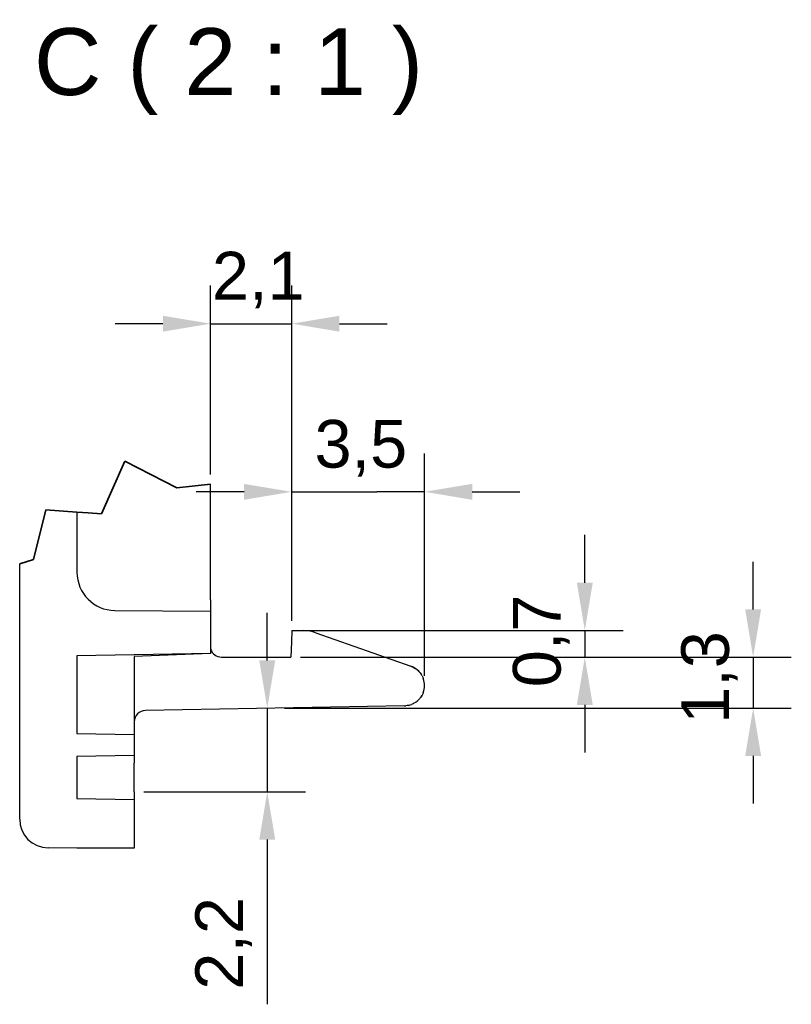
# Model space of a CAD drawing. Header units: millimetres. Extents: x 0 to 420, y 0 to 297.
# Tile 7 of 18: x 132 to 172, y 91 to 143. Entities that reach past the tile are written whole.
import ezdxf

# ---------------------------------------------------------------- set-up
doc = ezdxf.new("R2010")
doc.units = ezdxf.units.MM
for name, color, linetype, lineweight in [('Linee di interruzione(ISO)', 7, 'Continuous', 35), ('Quote(ISO)', 7, 'Continuous', 25), ('Simboli(ISO)', 7, 'Continuous', 25)]:
    doc.layers.add(name, color=color, linetype=linetype, lineweight=lineweight)
doc.layers.add('Spigoli visibili(ISO)', color=176, linetype='Continuous', lineweight=25, true_color=0x000080)
doc.styles.add('Corrente-BSI', font='arial.ttf')
doc.styles.add('Federico-Quote', font='arial.ttf')
doc.dimstyles.new('X.XXX', dxfattribs={"dimtxt": 2.5, "dimasz": 2.5, "dimexe": 2, "dimexo": 0.5, "dimgap": 0.762, "dimtad": 1, "dimdec": 1, "dimrnd": 1e-08, "dimtxsty": 'Federico-Quote', "dimcen": 0.09, "dimdle": 10, "dimclrd": 7, "dimclre": 7, "dimclrt": 7, "dimazin": 2, "dimtfac": 1, "dimtmove": 0, "dimatfit": 3, "dimfxl": 1, "dimtolj": 1, "dimlwd": 25, "dimlwe": 25, "dimarcsym": 0})

# ---------------------------------------------------------------- blocks, each defined once
blk = doc.blocks.new('*D36')
at = {"layer": 'Defpoints', "color": 0, "linetype": 'Continuous', "transparency": 16777216}
for p in [(146.058, 126.899), (141.809, 118.502), (146.058, 110.835)]:
    blk.add_point(p, dxfattribs=at)
at = {"layer": 'Quote(ISO)', "color": 7, "linetype": 'Continuous', "lineweight": 25, "transparency": 16777216}
for p, q in [((141.809, 119.002), (141.809, 128.899)), ((146.058, 111.335), (146.058, 128.899)), ((139.309, 126.899), (136.809, 126.899)), ((141.809, 126.899), (146.058, 126.899)), ((148.558, 126.899), (151.058, 126.899))]:
    blk.add_line(p, q, dxfattribs=at)
at = {"layer": 'Quote(ISO)', "color": 7, "linetype": 'Continuous', "transparency": 16777216}
for points in [[(139.309, 127.316), (139.309, 126.483), (141.809, 126.899)], [(148.558, 127.316), (148.558, 126.483), (146.058, 126.899)]]:
    blk.add_solid(points, dxfattribs=at)
at = {"layer": 'Quote(ISO)', "color": 7, "linetype": 'Continuous', "lineweight": 25, "transparency": 16777216, "insert": (141.877, 130.666), "char_height": 2.5, "attachment_point": 1, "style": 'Federico-Quote'}
blk.add_mtext('\\A1;2,1', dxfattribs=at)
blk = doc.blocks.new('*D37')
at = {"layer": 'Defpoints', "color": 0, "linetype": 'Continuous', "transparency": 16777216}
for p in [(153.009, 118.094), (146.058, 110.835), (153.009, 107.954)]:
    blk.add_point(p, dxfattribs=at)
at = {"layer": 'Quote(ISO)', "color": 7, "linetype": 'Continuous', "lineweight": 25, "transparency": 16777216}
for p, q in [((146.058, 111.335), (146.058, 120.094)), ((153.009, 108.454), (153.009, 120.094)), ((143.558, 118.094), (141.058, 118.094)), ((146.058, 118.094), (148.558, 118.094)), ((148.558, 118.094), (150.509, 118.094)), ((153.009, 118.094), (150.509, 118.094)), ((155.509, 118.094), (158.009, 118.094))]:
    blk.add_line(p, q, dxfattribs=at)
at = {"layer": 'Quote(ISO)', "color": 7, "linetype": 'Continuous', "transparency": 16777216}
for points in [[(143.558, 118.51), (143.558, 117.677), (146.058, 118.094)], [(155.509, 118.51), (155.509, 117.677), (153.009, 118.094)]]:
    blk.add_solid(points, dxfattribs=at)
at = {"layer": 'Quote(ISO)', "color": 7, "linetype": 'Continuous', "lineweight": 25, "transparency": 16777216, "insert": (147.249, 121.86), "char_height": 2.5, "attachment_point": 1, "style": 'Federico-Quote'}
blk.add_mtext('\\A1;3,5', dxfattribs=at)
blk = doc.blocks.new('*D38')
at = {"layer": 'Defpoints', "color": 0, "linetype": 'Continuous', "transparency": 16777216}
for p in [(145.177, 106.765), (137.809, 102.384), (144.775, 102.384)]:
    blk.add_point(p, dxfattribs=at)
at = {"layer": 'Quote(ISO)', "color": 7, "linetype": 'Continuous', "lineweight": 25, "transparency": 16777216}
for p, q in [((144.775, 109.265), (144.775, 111.765)), ((144.775, 106.765), (144.775, 102.384)), ((138.309, 102.384), (146.775, 102.384)), ((144.775, 99.884), (144.775, 91.254))]:
    blk.add_line(p, q, dxfattribs=at)
at = {"layer": 'Quote(ISO)', "color": 7, "linetype": 'Continuous', "transparency": 16777216}
for points in [[(144.358, 109.265), (145.192, 109.265), (144.775, 106.765)], [(144.358, 99.884), (145.192, 99.884), (144.775, 102.384)]]:
    blk.add_solid(points, dxfattribs=at)
at = {"layer": 'Quote(ISO)', "color": 7, "linetype": 'Continuous', "lineweight": 25, "transparency": 16777216, "insert": (141.008, 92.016), "char_height": 2.5, "attachment_point": 1, "rotation": 90, "style": 'Federico-Quote'}
blk.add_mtext('\\A1;2,2', dxfattribs=at)
blk = doc.blocks.new('*D39')
at = {"layer": 'Defpoints', "color": 0, "linetype": 'Continuous', "transparency": 16777216}
for p in [(146.058, 110.835), (146.009, 109.436), (161.407, 109.436)]:
    blk.add_point(p, dxfattribs=at)
at = {"layer": 'Quote(ISO)', "color": 7, "linetype": 'Continuous', "lineweight": 25, "transparency": 16777216}
for p, q in [((161.407, 113.335), (161.407, 115.835)), ((146.558, 110.835), (163.407, 110.835)), ((161.407, 110.835), (161.407, 109.436)), ((146.509, 109.436), (163.407, 109.436)), ((161.407, 106.936), (161.407, 104.436))]:
    blk.add_line(p, q, dxfattribs=at)
at = {"layer": 'Quote(ISO)', "color": 7, "linetype": 'Continuous', "transparency": 16777216}
for points in [[(160.99, 113.335), (161.823, 113.335), (161.407, 110.835)], [(160.99, 106.936), (161.823, 106.936), (161.407, 109.436)]]:
    blk.add_solid(points, dxfattribs=at)
at = {"layer": 'Quote(ISO)', "color": 7, "linetype": 'Continuous', "lineweight": 25, "transparency": 16777216, "insert": (157.64, 107.86), "char_height": 2.5, "attachment_point": 1, "rotation": 90, "style": 'Federico-Quote'}
blk.add_mtext('\\A1;0,7', dxfattribs=at)
blk = doc.blocks.new('*D40')
at = {"layer": 'Defpoints', "color": 0, "linetype": 'Continuous', "transparency": 16777216}
for p in [(146.009, 109.436), (145.177, 106.765), (170.222, 106.765)]:
    blk.add_point(p, dxfattribs=at)
at = {"layer": 'Quote(ISO)', "color": 7, "linetype": 'Continuous', "lineweight": 25, "transparency": 16777216}
for p, q in [((170.222, 111.936), (170.222, 114.436)), ((146.509, 109.436), (172.222, 109.436)), ((170.222, 109.436), (170.222, 106.765)), ((145.677, 106.765), (172.222, 106.765)), ((170.222, 104.265), (170.222, 101.765))]:
    blk.add_line(p, q, dxfattribs=at)
at = {"layer": 'Quote(ISO)', "color": 7, "linetype": 'Continuous', "transparency": 16777216}
for points in [[(169.805, 111.936), (170.638, 111.936), (170.222, 109.436)], [(169.805, 104.265), (170.638, 104.265), (170.222, 106.765)]]:
    blk.add_solid(points, dxfattribs=at)
at = {"layer": 'Quote(ISO)', "color": 7, "linetype": 'Continuous', "lineweight": 25, "transparency": 16777216, "insert": (166.455, 105.942), "char_height": 2.5, "attachment_point": 1, "rotation": 90, "style": 'Federico-Quote'}
blk.add_mtext('\\A1;1,3', dxfattribs=at)

msp = doc.modelspace()

# ---------------------------------------------------------------- linework, layer by layer
at = {"layer": 'Linee di interruzione(ISO)'}
for p, q in [((136.091, 116.94), (137.316, 119.697)), ((137.316, 119.697), (140.039, 118.305)), ((140.039, 118.305), (141.809, 118.502)), ((132.529, 114.545), (133.181, 117.151)), ((133.181, 117.151), (134.809, 117.033)), ((134.809, 117.033), (135.403, 116.99)), ((135.403, 116.99), (136.091, 116.94)), ((131.809, 114.315), (132.529, 114.545))]:
    msp.add_line(p, q, dxfattribs=at)
at = {"layer": 'Spigoli visibili(ISO)'}
for p, q in [((141.809, 112.436), (141.809, 118.502)), ((134.809, 117.033), (134.809, 113.88)), ((131.809, 110.964), (131.809, 114.315)), ((141.809, 112.436), (141.809, 111.836)), ((136.791, 111.88), (141.809, 111.836)), ((141.809, 111.836), (141.809, 109.619)), ((131.809, 110.822), (131.809, 110.964)), ((131.809, 100.949), (131.809, 110.822)), ((146.058, 110.835), (146.037, 110.236)), ((146.058, 110.835), (146.687, 110.824)), ((147.314, 110.712), (152.292, 108.965)), ((146.037, 110.236), (146.009, 109.436)), ((141.809, 109.619), (134.809, 109.497)), ((134.809, 109.497), (134.809, 105.436)), ((141.809, 109.619), (137.809, 109.471)), ((137.809, 109.471), (137.809, 105.384)), ((142.378, 109.436), (146.009, 109.436)), ((151.956, 106.883), (138.398, 106.646)), ((134.809, 105.436), (137.809, 105.384)), ((137.809, 105.384), (137.809, 104.288)), ((137.809, 104.288), (134.809, 104.236)), ((134.809, 104.236), (134.809, 102.036)), ((137.809, 104.288), (137.809, 103.888)), ((137.809, 102.384), (137.809, 103.888)), ((137.809, 102.384), (137.809, 101.984)), ((134.809, 102.036), (137.809, 101.984)), ((137.809, 101.984), (137.809, 99.436)), ((134.809, 99.436), (133.296, 99.449)), ((137.809, 99.436), (134.809, 99.436))]:
    msp.add_line(p, q, dxfattribs=at)
for centre, radius, start, end in [((136.809, 113.88), 2, 180, 269.5), ((142.378, 110.036), 0.6, 198.3839, 270), ((138.409, 106.046), 0.6, 91, 180), ((133.309, 100.949), 1.5, 180, 269.5)]:
    msp.add_arc(centre, radius, start, end, dxfattribs=at)
for centre, major_axis, ratio, start_param, end_param in [((131.809, 110.893), (0, 0.0712), 0.140541, 3.14613, 6.278648), ((146.652, 108.825), (0, 2), 0.999925, 5.945719, 6.265717), ((151.937, 107.954), (0, 1.071), 0.999971, 5.567219, 5.945741), ((151.937, 107.954), (0, -1.071), 0.999971, 2.053166, 2.234414), ((151.937, 107.954), (0, -1.071), 0.999971, 1.216755, 1.908444), ((151.937, 107.954), (0, -1.071), 0.999971, 0.890634, 1.081425), ((151.937, 107.954), (0, -1.071), 0.999971, 0.01742, 0.09114), ((151.937, 107.954), (0, -1.071), 0.999971, 0.230344, 0.371896), ((151.937, 107.954), (0, -1.071), 0.999971, 0.555051, 0.736886)]:
    msp.add_ellipse(centre, major_axis=major_axis, ratio=ratio, start_param=start_param, end_param=end_param, dxfattribs=at)
for points, knots in [([(152.292, 108.965), (152.401, 108.927), (152.505, 108.87), (152.686, 108.729), (152.765, 108.644), (152.837, 108.536), (152.845, 108.523), (152.854, 108.509)], [0, 0, 0, 0, 0.01732391, 0.01732391, 0.03436918, 0.03436918, 0.03674922, 0.03674922, 0.03674922, 0.03674922]), ([(152.942, 107.583), (152.939, 107.575), (152.936, 107.566), (152.893, 107.458), (152.838, 107.364), (152.77, 107.28)], [0.03296622, 0.03296622, 0.03296622, 0.03296622, 0.03428965, 0.03428965, 0.05036373, 0.05036373, 0.05036373, 0.05036373])]:
    msp.add_open_spline(points, degree=3, knots=knots, dxfattribs=at)
for points in [[(152.64, 108.763), (152.692, 108.718), (152.739, 108.668), (152.781, 108.614)], [(152.886, 108.451), (152.91, 108.406), (152.931, 108.358), (152.948, 108.309)], [(152.77, 107.28), (152.736, 107.238), (152.698, 107.198), (152.657, 107.161)], [(152.942, 107.583), (152.925, 107.537), (152.906, 107.493), (152.883, 107.451)], [(152.182, 106.911), (152.134, 106.9), (152.084, 106.892), (152.035, 106.887)], [(152.502, 107.044), (152.446, 107.009), (152.387, 106.98), (152.327, 106.956)]]:
    msp.add_open_spline(points, degree=3, dxfattribs=at)

# ---------------------------------------------------------------- texts
at = {"layer": 'Simboli(ISO)', "color": 7, "insert": (132.559, 137.821), "char_height": 3.5, "attachment_point": 7, "style": 'Corrente-BSI'}
msp.add_mtext('C ( 2 : 1 )', dxfattribs=at)

# ---------------------------------------------------------------- dimensions: what is measured, and where the dimension line sits
at = {"layer": 'Quote(ISO)', "color": 7, "linetype": 'Continuous', "lineweight": 25}
dim = msp.add_linear_dim(base=(146.058, 126.899), p1=(141.809, 118.502), p2=(146.058, 110.835), dimstyle='X.XXX', override={"dimdec": 1, "dimlfac": 0.5, "dimtp": 0, "dimtm": 0, "dimtdec": 2, "dimtofl": 1, "dimatfit": 1}, dxfattribs=at)
dim.commit()
dim.dimension.update_dxf_attribs({"geometry": '*D36', "text_midpoint": (143.933, 126.899), "dimtype": 160})
for base, p1, p2, angle, override, picture, middle in [((153.009, 118.094), (146.058, 110.835), (153.009, 107.954), 180, {"dimdec": 1, "dimlfac": 0.5, "dimtp": 0, "dimtm": 0, "dimtdec": 2, "dimtofl": 0}, '*D37', (149.533, 118.094)), ((161.407, 109.436), (146.058, 110.835), (146.009, 109.436), 90, {"dimdec": 1, "dimlfac": 0.5, "dimtp": 0, "dimtm": 0, "dimtdec": 2, "dimtofl": 1, "dimatfit": 1}, '*D39', (161.407, 110.136)), ((170.222, 106.765), (146.009, 109.436), (145.177, 106.765), 90, {"dimdec": 1, "dimlfac": 0.5, "dimtp": 0, "dimtm": 0, "dimtdec": 2, "dimtofl": 1, "dimatfit": 1}, '*D40', (170.222, 108.1)), ((144.775, 102.384), (145.177, 106.765), (137.809, 102.384), 90, {"dimdec": 1, "dimlfac": 0.5, "dimse1": 1, "dimtp": 0, "dimtm": 0, "dimtdec": 2, "dimtofl": 1, "dimatfit": 1}, '*D38', (144.775, 94.301))]:
    dim = msp.add_linear_dim(base=base, p1=p1, p2=p2, angle=angle, dimstyle='X.XXX', override=override, dxfattribs=at)
    dim.commit()
    dim.dimension.update_dxf_attribs({"geometry": picture, "text_midpoint": middle, "dimtype": 160})

doc.saveas('drawing.dxf')
